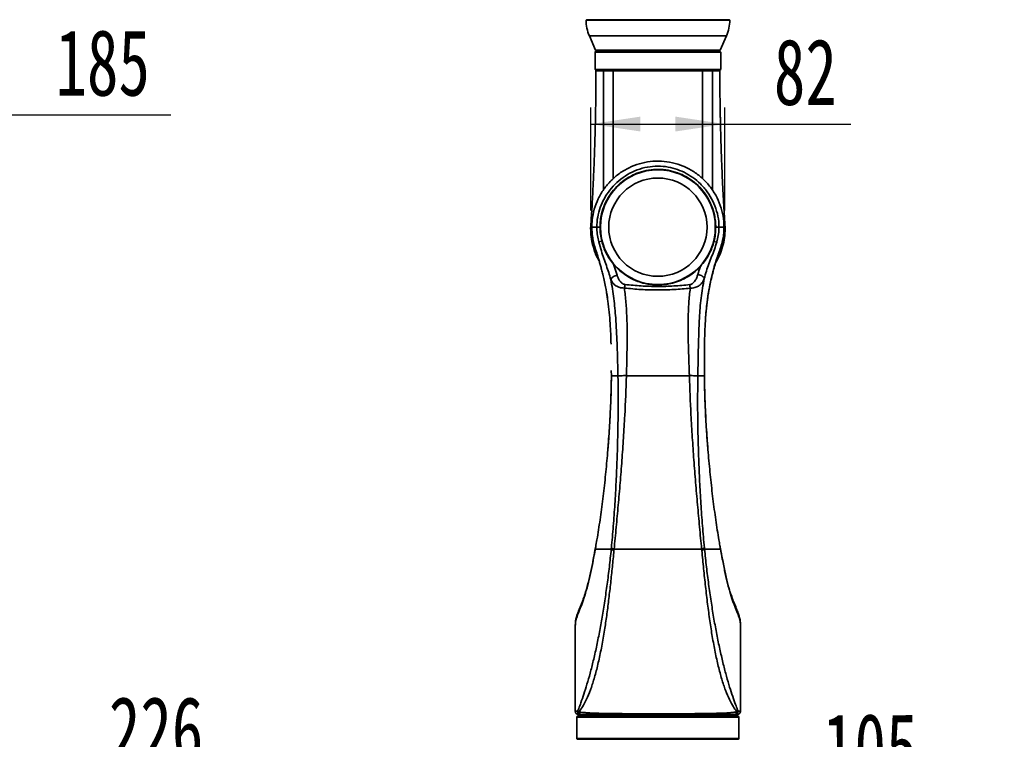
# Model space of a CAD drawing. Header units: millimetres. Extents: x 0 to 297, y 0 to 209.
# Tile 33 of 37: x 99 to 158, y 126 to 169. Entities that reach past the tile are written whole.
import ezdxf

# ---------------------------------------------------------------- set-up
doc = ezdxf.new("R2010")
doc.units = ezdxf.units.MM
doc.header["$PDSIZE"] = -1
doc.layers.add('图层0', color=7, linetype='Continuous')
doc.styles.add('SLDTEXTSTYLE1', font='TXT', dxfattribs={"width": 0.7, "bigfont": 'bigfont'})
doc.styles.add('SLDTEXTSTYLE2', font='TXT', dxfattribs={"width": 0.7})
doc.dimstyles.new('SLDDIMSTYLE0', dxfattribs={"dimtxt": 4, "dimasz": 3, "dimexe": 0, "dimexo": 0.0625, "dimgap": 1, "dimtad": 2, "dimlfac": 10, "dimrnd": 1e-09, "dimzin": 12, "dimdsep": 46, "dimtxsty": 'SLDTEXTSTYLE2', "dimsah": 1, "dimcen": 0.09, "dimadec": 0, "dimazin": 3, "dimtfac": 1, "dimtofl": 0, "dimtmove": 0, "dimatfit": 3, "dimfxl": 0, "dimfrac": 2, "dimtolj": 1, "dimtzin": 12, "dimarcsym": 0})
doc.dimstyles.new('SLDDIMSTYLE4', dxfattribs={"dimtxt": 3.5, "dimasz": 3, "dimexe": 0, "dimexo": 0.0625, "dimgap": 0.875, "dimtad": 0, "dimtih": 1, "dimtoh": 1, "dimlfac": 3, "dimrnd": 1e-09, "dimzin": 12, "dimdsep": 46, "dimtxsty": 'SLDTEXTSTYLE2', "dimblk1": 'NONE', "dimblk2": 'NONE', "dimsah": 1, "dimcen": 0, "dimadec": 0, "dimazin": 3, "dimtol": 1, "dimtp": 0.03, "dimtm": -0.01, "dimtfac": 1, "dimtmove": 0, "dimatfit": 3, "dimldrblk": 'NONE', "dimfxl": 0, "dimfrac": 2, "dimtolj": 1, "dimarcsym": 0})
doc.dimstyles.new('SLDDIMSTYLE8', dxfattribs={"dimtxt": 3.5, "dimasz": 3, "dimexe": 0, "dimexo": 0.0625, "dimgap": 0.875, "dimtad": 0, "dimtih": 1, "dimtoh": 1, "dimlfac": 3, "dimrnd": 1e-09, "dimzin": 12, "dimdsep": 46, "dimtxsty": 'SLDTEXTSTYLE2', "dimblk1": 'NONE', "dimblk2": 'NONE', "dimsah": 1, "dimcen": 0, "dimadec": 0, "dimazin": 3, "dimtfac": 1, "dimtmove": 0, "dimatfit": 3, "dimldrblk": 'NONE', "dimfxl": 0, "dimfrac": 2, "dimtolj": 1, "dimtzin": 12, "dimarcsym": 0})

# ---------------------------------------------------------------- blocks, each defined once
blk = doc.blocks.new('_D')
at = {"layer": '图层0'}
for p, q in [((78.472, 160.747), (78.472, 164.577)), ((96.918, 160.641), (96.918, 164.577)), ((96.918, 163.577), (78.472, 163.577)), ((96.918, 163.577), (107.735, 163.577))]:
    blk.add_line(p, q, dxfattribs=at)
for points in [[(78.472, 163.577), (81.472, 163.127), (81.472, 164.027)], [(96.918, 163.577), (93.918, 164.027), (93.918, 163.127)]]:
    blk.add_solid(points, dxfattribs=at)
at = {"layer": '图层0', "insert": (100.752, 168.733), "char_height": 4, "attachment_point": 1, "style": 'SLDTEXTSTYLE2'}
blk.add_mtext('185', dxfattribs=at)
blk = doc.blocks.new('_D_1')
at = {"layer": '图层0'}
for p, q in [((75.322, 119.247), (75.322, 124.2)), ((97.916, 119.701), (97.916, 124.2)), ((97.916, 123.2), (75.322, 123.2)), ((97.916, 123.2), (110.965, 123.2))]:
    blk.add_line(p, q, dxfattribs=at)
for points in [[(75.322, 123.2), (78.322, 122.75), (78.322, 123.65)], [(97.916, 123.2), (94.916, 123.65), (94.916, 122.75)]]:
    blk.add_solid(points, dxfattribs=at)
at = {"layer": '图层0', "insert": (103.982, 128.356), "char_height": 4, "attachment_point": 1, "style": 'SLDTEXTSTYLE2'}
blk.add_mtext('226', dxfattribs=at)
blk = doc.blocks.new('_D_13')
at = {"layer": '图层0'}
for p, q in [((131.973, 115.772), (131.963, 123.164)), ((142.461, 115.786), (142.451, 123.178)), ((131.964, 122.164), (142.453, 122.178)), ((142.453, 122.178), (154.196, 122.194))]:
    blk.add_line(p, q, dxfattribs=at)
for points in [[(131.964, 122.164), (134.965, 121.718), (134.964, 122.618)], [(142.453, 122.178), (139.452, 122.624), (139.453, 121.724)]]:
    blk.add_solid(points, dxfattribs=at)
at = {"layer": '图层0', "insert": (147.205, 127.341), "char_height": 4, "attachment_point": 1, "rotation": 0.07729, "style": 'SLDTEXTSTYLE2'}
blk.add_mtext('105', dxfattribs=at)
blk = doc.blocks.new('_D_14')
at = {"layer": '图层0'}
for p, q in [((133.155, 157.772), (133.155, 164.015)), ((141.275, 157.772), (141.275, 164.015)), ((133.155, 163.015), (141.275, 163.015)), ((141.275, 163.015), (148.891, 163.015))]:
    blk.add_line(p, q, dxfattribs=at)
for points in [[(133.155, 163.015), (136.155, 162.565), (136.155, 163.465)], [(141.275, 163.015), (138.275, 163.465), (138.275, 162.565)]]:
    blk.add_solid(points, dxfattribs=at)
at = {"layer": '图层0', "insert": (144.235, 168.171), "char_height": 4, "attachment_point": 1, "style": 'SLDTEXTSTYLE2'}
blk.add_mtext('82', dxfattribs=at)
blk = doc.blocks.new('SW_SYMBOL_HOLE_DEPTH')
at = {"layer": '图层0', "color": 0}
for p, q in [((0, 875), (800, 875)), ((400, 875), (400, 75)), ((100, 555), (400, 75)), ((700, 555), (400, 75))]:
    blk.add_line(p, q, dxfattribs=at)
blk = doc.blocks.new('_D_19')
at = {"layer": '图层0'}
blk.add_line((194.198, 127.557), (173.144, 127.557), dxfattribs=at)
at = {"layer": '图层0', "xscale": 0.004072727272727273, "yscale": 0.004072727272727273, "zscale": 0.004072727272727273}
blk.add_blockref('SW_SYMBOL_HOLE_DEPTH', (186.907, 127.843), dxfattribs=at)
at = {"layer": '图层0', "attachment_point": 1, "style": 'SLDTEXTSTYLE2'}
for s, insert, char_height in [('+', (181.088, 132.709), 2), ('0.03', (182.252, 132.709), 2), ('%%c', (173.144, 132.069), 3.5), ('4', (177.014, 132.069), 3.5), ('6', (190.573, 132.069), 3.5), ('+', (181.088, 130.381), 2), ('0.01', (182.252, 130.381), 2)]:
    blk.add_mtext(s, dxfattribs=dict(at, insert=insert, char_height=char_height))
blk = doc.blocks.new('_None')
blk = doc.blocks.new('_D_23')
at = {"layer": '图层0'}
blk.add_line((235.955, 182.979), (261.78, 182.979), dxfattribs=at)
at = {"layer": '图层0', "char_height": 3.5, "attachment_point": 1}
for s, insert, style in [('6-', (237.542, 186.489), 'SLDTEXTSTYLE2'), ('%%c', (241.616, 186.489), 'SLDTEXTSTYLE2'), ('6.6', (245.486, 186.489), 'SLDTEXTSTYLE2'), ('贯穿', (253.565, 186.489), 'SLDTEXTSTYLE1'), ('圆周均布', (241.514, 182.416), 'SLDTEXTSTYLE1')]:
    blk.add_mtext(s, dxfattribs=dict(at, insert=insert, style=style))

msp = doc.modelspace()

# ---------------------------------------------------------------- linework, layer by layer
at = {"color": 7, "linetype": 'Continuous', "lineweight": 35}
for p, q in [((132.884067, 169.322078), (132.864356, 169.302158)), ((138.339943, 169.302158), (132.864356, 169.302158)), ((132.884067, 169.322078), (141.544207, 169.322078)), ((141.563918, 169.302158), (138.339943, 169.302158)), ((141.563918, 169.302158), (141.544207, 169.322078)), ((133.066274, 168.350424), (133.43483, 167.490461)), ((140.993444, 167.490461), (141.362, 168.350424)), ((133.43483, 167.490461), (133.480787, 167.472078)), ((133.43483, 167.490461), (138.192294, 167.490461)), ((140.947487, 167.472078), (133.480787, 167.472078)), ((134.564137, 167.472078), (134.564137, 167.422078)), ((138.192294, 167.490461), (140.993444, 167.490461)), ((139.864137, 167.422078), (139.864137, 167.472078)), ((140.947487, 167.472078), (140.993444, 167.490461)), ((133.464137, 167.422078), (133.414137, 167.372078)), ((133.414137, 167.372078), (133.414137, 166.322078)), ((141.014137, 167.372078), (133.414137, 167.372078)), ((133.464137, 167.422078), (140.964137, 167.422078)), ((141.014137, 167.372078), (140.964137, 167.422078)), ((141.014137, 166.322078), (141.014137, 167.372078)), ((133.414137, 166.322078), (133.464137, 166.272078)), ((133.414137, 166.322078), (141.014137, 166.322078)), ((140.964137, 166.272078), (141.014137, 166.322078)), ((140.964137, 166.272078), (133.464137, 166.272078)), ((133.225467, 156.772078), (133.214322, 156.772078)), ((133.634364, 155.878948), (133.818551, 155.923554)), ((140.607144, 155.913296), (140.776891, 155.866117)), ((134.517829, 154.540504), (134.747663, 153.860822)), ((134.395525, 148.10275), (134.397737, 147.772078)), ((140.030553, 147.772078), (140.030058, 148.233334)), ((134.404651, 147.772078), (134.412866, 147.772078)), ((135.308441, 147.79679), (135.308204, 147.772076)), ((139.119913, 147.772077), (139.119714, 147.795792)), ((133.424933, 137.292151), (133.384474, 137.072842)), ((133.435915, 137.351892), (133.425336, 137.293104)), ((134.38989, 137.272078), (134.556511, 137.193196)), ((134.564585, 137.275009), (134.556511, 137.193196)), ((139.871746, 137.193058), (139.862361, 137.288348)), ((140.038386, 137.272081), (139.871713, 137.193043)), ((141.002382, 137.29573), (140.96172, 137.525438)), ((141.041816, 137.089431), (141.00372, 137.296464)), ((141.006369, 137.272079), (141.005871, 137.27489)), ((141.044307, 137.066622), (141.006367, 137.272078)), ((132.214137, 127.472053), (132.214137, 130.452796)), ((142.214137, 130.499668), (142.214137, 127.472053)), ((132.314137, 127.122078), (132.314137, 125.822078)), ((132.360209, 127.468189), (132.420742, 127.435378)), ((132.364137, 127.172078), (137.214137, 127.172078)), ((132.557093, 127.272078), (132.610815, 127.272078)), ((132.714137, 127.272078), (132.714137, 127.172078)), ((137.214137, 127.172078), (142.064137, 127.172078)), ((141.714137, 127.172078), (141.714137, 127.272078)), ((141.871097, 127.272078), (141.817332, 127.272078)), ((142.067988, 127.468276), (142.007419, 127.435408)), ((142.114137, 125.822078), (142.114137, 127.122078)), ((142.064137, 125.772078), (132.364137, 125.772078))]:
    msp.add_line(p, q, dxfattribs=at)
at = {"color": 8, "linetype": 'Continuous', "lineweight": 35}
for p, q in [((141.362, 168.350424), (133.066274, 168.350424)), ((133.165308, 156.772078), (133.214322, 156.772078)), ((141.005871, 137.27489), (140.964512, 137.509605)), ((141.044307, 137.066622), (141.041614, 137.089243)), ((133.380643, 137.049081), (133.390545, 137.071315)), ((137.214137, 127.122078), (132.314137, 127.122078)), ((142.114137, 127.122078), (137.214137, 127.122078)), ((132.314137, 125.822078), (142.114137, 125.822078))]:
    msp.add_line(p, q, dxfattribs=at)
at = {"color": 7, "linetype": 'Continuous', "lineweight": 35, "flags": 128}
msp.add_lwpolyline([(139.629933, 153.912708), (139.704937, 153.893057), (139.777122, 153.867954), (139.843776, 153.838341), (139.902396, 153.805333), (139.950777, 153.770168), (139.987102, 153.734169), (140.010007, 153.698689), (140.01863, 153.665059)], dxfattribs=at)
at = {"color": 8, "linetype": 'Continuous', "lineweight": 35, "flags": 128}
msp.add_lwpolyline([(133.447724, 137.418859), (133.421841, 137.272084), (133.42184, 137.272078), (133.42184, 137.272078)], dxfattribs=at)
at = {"color": 7, "linetype": 'Continuous', "lineweight": 35}
for radius in [3.475, 2.975]:
    msp.add_circle((137.214137, 156.772078), radius, dxfattribs=at)
for centre, radius, start, end in [((135.364137, 169.335222), 2.5, 180.75779762, 203.19859051), ((133.194137, 169.312078), 0.02, 30, 90), ((141.234137, 169.312078), 0.02, 90, 150), ((139.064137, 169.335222), 2.5, 336.80140949, 359.24220238), ((133.494135, 166.242078), 0.03, 89.9940019, 181.09834505), ((140.934139, 166.242078), 0.03, 0.47906934, 90.00471325), ((134.804414, 153.348415), 0.51554, 96.3199781, 148.9997573), ((139.485672, 152.544574), 4.331582, 169.90518698, 172.80240704), ((134.748468, 152.539296), 4.453772, 6.96341408, 9.77552876), ((134.788689, 137.9706), 0.730801, 237.67210616, 252.14226036), ((139.638304, 137.984302), 0.731132, 287.84557217, 302.31014477), ((132.364137, 127.122078), 0.05, 90, 180), ((132.558604, 127.470481), 0.198408, 180.66179401, 269.5636567), ((132.613376, 127.467327), 0.195265, 189.41680978, 269.24869288), ((141.814774, 127.467333), 0.195272, 270.75058479, 350.59024965), ((141.869588, 127.470485), 0.198413, 270.43577542, 359.3619413), ((142.064137, 127.122078), 0.05, 0, 90), ((132.364137, 125.822078), 0.05, 180, 270), ((142.064137, 125.822078), 0.05, 270, 0)]:
    msp.add_arc(centre, radius, start, end, dxfattribs=at)
for points, knots in [([(133.463797, 166.242055), (133.463904, 166.205956), (133.464687, 165.940152), (133.461999, 165.462334), (133.457193, 164.829439), (133.450191, 164.267708), (133.442616, 163.793096), (133.435604, 163.422733), (133.429364, 163.123396), (133.422833, 162.834536), (133.414247, 162.491829), (133.403031, 162.089508), (133.389148, 161.64017), (133.373358, 161.177576), (133.35625, 160.720956), (133.338993, 160.296559), (133.321898, 159.902996), (133.303845, 159.512398), (133.283266, 159.084003), (133.259723, 158.579416), (133.23129, 158.03655), (133.195317, 157.469402), (133.161709, 157.056684), (133.166395, 156.818664), (133.167312, 156.772064)], [0, 0, 0, 0, 0.011202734, 0.082488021, 0.148222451, 0.207514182, 0.256714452, 0.295445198, 0.322401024, 0.3496273, 0.385094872, 0.428720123, 0.474455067, 0.52452152, 0.572281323, 0.616245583, 0.656212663, 0.694602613, 0.737002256, 0.791630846, 0.858887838, 0.917753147, 0.983897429, 1, 1, 1, 1]), ([(134.514137, 166.241479), (134.514136, 166.241479), (134.411867, 166.24167), (134.253286, 166.241848), (134.058253, 166.241859), (133.960075, 166.241776), (133.914138, 166.241713), (133.914137, 166.241713)], [0, 0, 0, 0, 0.0000058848, 0.4354712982, 0.7177364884, 0.9999941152, 1, 1, 1, 1]), ([(139.914137, 166.241498), (139.759691, 166.24136), (139.450801, 166.241086), (138.90414, 166.241205), (138.313846, 166.241588), (137.691802, 166.242039), (137.056881, 166.242114), (136.427622, 166.241838), (135.822125, 166.241387), (135.426206, 166.241169), (135.163009, 166.241118), (134.895514, 166.241099), (134.675646, 166.241316), (134.514137, 166.241476)], [0, 0, 0, 0, 0.10524647, 0.210491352, 0.315756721, 0.421019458, 0.525948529, 0.630878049, 0.735440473, 0.840005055, 0.849956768, 0.889782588, 1, 1, 1, 1]), ([(134.535819, 166.272078), (134.650848, 166.272078), (134.880906, 166.272078), (135.315934, 166.272078), (135.832971, 166.272078), (136.434006, 166.272078), (137.05812, 166.272078), (137.687979, 166.272078), (138.305034, 166.272078), (138.890596, 166.272078), (139.432859, 166.272078), (139.739259, 166.272078), (139.892461, 166.272078)], [0, 0, 0, 0, 0.080007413, 0.160014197, 0.264579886, 0.369143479, 0.474070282, 0.578996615, 0.684259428, 0.789524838, 0.894761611, 1, 1, 1, 1]), ([(140.514137, 166.241763), (140.514136, 166.241763), (140.442426, 166.241903), (140.312563, 166.24201), (140.106129, 166.241868), (139.979811, 166.241649), (139.914138, 166.2415), (139.914137, 166.2415)], [0, 0, 0, 0, 0.000005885, 0.4408422, 0.720419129, 0.999994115, 1, 1, 1, 1]), ([(140.487789, 166.272078), (140.491268, 166.271621), (140.498226, 166.270706), (140.506977, 166.263679), (140.513055, 166.253646), (140.513776, 166.245722), (140.514137, 166.24176)], [0, 0, 0, 0, 0.250000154, 0.500000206, 0.750000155, 1, 1, 1, 1]), ([(141.268041, 156.772141), (141.265097, 156.918659), (141.259937, 157.175492), (141.231671, 157.550677), (141.208827, 157.932416), (141.18397, 158.363607), (141.157692, 158.854121), (141.132113, 159.361612), (141.106681, 159.90819), (141.082939, 160.468857), (141.062388, 160.99874), (141.04574, 161.465108), (141.031899, 161.884438), (141.019568, 162.297191), (141.008437, 162.717387), (140.999841, 163.082716), (140.99354, 163.381144), (140.988538, 163.637589), (140.983121, 163.94308), (140.97713, 164.334834), (140.971069, 164.827308), (140.966378, 165.42057), (140.963657, 165.903364), (140.96443, 166.188404), (140.964576, 166.24208)], [0, 0, 0, 0, 0.053661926, 0.094064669, 0.130117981, 0.181536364, 0.230389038, 0.283227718, 0.340096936, 0.400932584, 0.458220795, 0.505469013, 0.54644226, 0.589025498, 0.634208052, 0.677557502, 0.703022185, 0.727323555, 0.757583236, 0.798299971, 0.84948089, 0.911133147, 0.983265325, 1, 1, 1, 1]), ([(141.213952, 156.772078), (141.213952, 156.77208), (141.213952, 156.995989), (141.175062, 157.444614), (141.006903, 158.098015), (140.729621, 158.713176), (140.354847, 159.275507), (139.888938, 159.76666), (139.347408, 160.175723), (138.743332, 160.486204), (138.096429, 160.692816), (137.424224, 160.784691), (136.74832, 160.764028), (136.08766, 160.627817), (135.458974, 160.385519), (134.879995, 160.039269), (134.363815, 159.601662), (133.929043, 159.081359), (133.585098, 158.495459), (133.346485, 157.859231), (133.24784, 157.348415), (133.217717, 156.984494), (133.215486, 156.844926), (133.214322, 156.772078)], [0, 0, 0, 0, 0.000000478, 0.053540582, 0.107082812, 0.160602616, 0.2141237, 0.267921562, 0.321718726, 0.375639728, 0.429559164, 0.483326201, 0.537092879, 0.590477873, 0.643864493, 0.697449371, 0.751034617, 0.804924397, 0.858813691, 0.912723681, 0.966632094, 0.982583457, 1, 1, 1, 1]), ([(133.51776, 156.772078), (133.51776, 156.77208), (133.51776, 156.974726), (133.554623, 157.380824), (133.710182, 157.969384), (133.960885, 158.522008), (134.299386, 159.03531), (134.724272, 159.494176), (135.230126, 159.888332), (135.801154, 160.192902), (136.41573, 160.395881), (137.05112, 160.48264), (137.670096, 160.456507), (138.258356, 160.324844), (138.811385, 160.105804), (139.329052, 159.796079), (139.806867, 159.396908), (140.219711, 158.915578), (140.555016, 158.361614), (140.787534, 157.755914), (140.897153, 157.216717), (140.907078, 156.886415), (140.910514, 156.772078)], [0, 0, 0, 0, 0.000000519, 0.052596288, 0.105210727, 0.15730291, 0.209404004, 0.264142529, 0.318878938, 0.375092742, 0.431290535, 0.485973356, 0.540648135, 0.591185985, 0.641736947, 0.694405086, 0.747078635, 0.802660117, 0.858235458, 0.914293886, 0.970332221, 1, 1, 1, 1]), ([(133.714137, 156.772112), (133.71868, 156.906633), (133.727766, 157.175675), (133.81061, 157.635197), (133.974514, 158.139039), (134.249461, 158.664007), (134.609866, 159.134222), (135.042734, 159.538682), (135.538364, 159.862955), (136.080525, 160.101345), (136.655581, 160.243364), (137.246199, 160.288907), (137.835829, 160.232605), (138.40812, 160.080171), (138.945856, 159.831966), (139.435526, 159.49871), (139.860941, 159.086458), (140.212652, 158.609886), (140.477923, 158.080236), (140.629627, 157.583733), (140.702565, 157.144173), (140.71028, 156.896126), (140.714137, 156.772103)], [0, 0, 0, 0, 0.036723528, 0.073447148, 0.127137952, 0.180828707, 0.234519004, 0.288209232, 0.34187312, 0.39553715, 0.449221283, 0.502905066, 0.556573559, 0.610242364, 0.663913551, 0.717584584, 0.771267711, 0.824950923, 0.878615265, 0.932279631, 0.96613985, 1, 1, 1, 1]), ([(133.663637, 154.714238), (133.655042, 154.727442), (133.517147, 154.939276), (133.347617, 155.388113), (133.183698, 155.999967), (133.140166, 156.575568), (133.141382, 156.941502), (133.1749, 157.12837), (133.177292, 157.141705)], [0, 0, 0, 0, 0.0180500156, 0.2895786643, 0.5611658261, 0.7721141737, 0.9837377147, 1, 1, 1, 1]), ([(133.16342, 156.772078), (133.157982, 156.772078), (133.151907, 156.772078), (133.164037, 156.772078), (133.165308, 156.772078)], [0, 0, 0, 0, 0.89525046, 1, 1, 1, 1]), ([(133.155286, 156.772078), (133.15967, 156.618956), (133.167892, 156.33179), (133.242053, 155.930704), (133.338936, 155.589065), (133.448132, 155.306878), (133.52554, 155.132751), (133.565608, 155.057036), (133.567067, 155.054279)], [0, 0, 0, 0, 0.26305953, 0.493341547, 0.691444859, 0.858134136, 0.994834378, 1, 1, 1, 1]), ([(133.214322, 156.772078), (133.214425, 156.705316), (133.214593, 156.597048), (133.226913, 156.489536), (133.231635, 156.448321)], [0, 0, 0, 0, 0.616642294, 1, 1, 1, 1]), ([(133.222789, 156.771963), (133.222369, 156.64781), (133.221567, 156.41109), (133.2622, 156.180304), (133.281523, 156.070559)], [0, 0, 0, 0, 0.524473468, 1, 1, 1, 1]), ([(133.714137, 156.77211), (133.693023, 156.772107), (133.63247, 156.772097), (133.553595, 156.772084), (133.529705, 156.77208), (133.51776, 156.772078)], [0, 0, 0, 0, 0.211154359, 0.605577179, 1, 1, 1, 1]), ([(133.634364, 155.878948), (133.605558, 156.009322), (133.547658, 156.271372), (133.519727, 156.572069), (133.518081, 156.739458), (133.51776, 156.772078)], [0, 0, 0, 0, 0.443565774, 0.8915615, 1, 1, 1, 1]), ([(133.818551, 155.923554), (133.788342, 156.062319), (133.727466, 156.341951), (133.718602, 156.628007), (133.714137, 156.77211)], [0, 0, 0, 0, 0.496241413, 1, 1, 1, 1]), ([(140.714137, 156.772109), (140.709697, 156.628426), (140.700746, 156.338809), (140.638506, 156.055867), (140.607144, 155.913296)], [0, 0, 0, 0, 0.496113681, 1, 1, 1, 1]), ([(141.259882, 157.03476), (141.265284, 156.995643), (141.293781, 156.789294), (141.282295, 156.39628), (141.213634, 155.86221), (141.0573, 155.324903), (140.883458, 154.905362), (140.741465, 154.676216), (140.700881, 154.610723)], [0, 0, 0, 0, 0.0473010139, 0.2495192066, 0.4700353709, 0.6913003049, 0.9117694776, 1, 1, 1, 1]), ([(140.714137, 156.772103), (140.735251, 156.772103), (140.795804, 156.772104), (140.874679, 156.772104), (140.898569, 156.772105), (140.910514, 156.772105)], [0, 0, 0, 0, 0.211154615, 0.605577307, 1, 1, 1, 1]), ([(140.910514, 156.772078), (140.905158, 156.638357), (140.894356, 156.368682), (140.831322, 156.067823), (140.786411, 155.901396), (140.776891, 155.866117)], [0, 0, 0, 0, 0.436644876, 0.880582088, 1, 1, 1, 1]), ([(140.871935, 155.075458), (140.875079, 155.081381), (140.929666, 155.184197), (141.013844, 155.390042), (141.120444, 155.693269), (141.202171, 156.016055), (141.262119, 156.380819), (141.268851, 156.637094), (141.272397, 156.772078)], [0, 0, 0, 0, 0.011531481, 0.200189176, 0.365948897, 0.553952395, 0.765059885, 1, 1, 1, 1]), ([(141.213952, 156.772078), (141.205895, 156.772078), (141.189783, 156.772078), (141.088462, 156.772078), (140.969831, 156.772078), (140.910514, 156.772078)], [0, 0, 0, 0, 0.333445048, 0.666712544, 1, 1, 1, 1]), ([(141.212463, 156.690044), (141.212997, 156.710805), (141.213697, 156.73798), (141.212153, 156.765488), (141.211789, 156.771981)], [0, 0, 0, 0, 0.763967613, 1, 1, 1, 1]), ([(133.243669, 156.328055), (133.248172, 156.276471), (133.264414, 156.090428), (133.333025, 155.788981), (133.416518, 155.506912), (133.473685, 155.358524), (133.487212, 155.323414)], [0, 0, 0, 0, 0.149722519, 0.539988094, 0.891158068, 1, 1, 1, 1]), ([(140.896836, 155.207799), (140.906735, 155.233875), (140.963973, 155.384657), (141.057923, 155.665401), (141.147848, 156.042082), (141.200584, 156.385232), (141.207114, 156.597288), (141.209974, 156.690165)], [0, 0, 0, 0, 0.054954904, 0.317770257, 0.58237717, 0.817089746, 1, 1, 1, 1]), ([(134.362512, 153.613939), (134.321243, 153.74989), (134.238702, 154.021804), (134.097045, 154.447562), (133.944303, 154.883621), (133.777673, 155.359469), (133.684803, 155.69611), (133.634364, 155.878948)], [0, 0, 0, 0, 0.189268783, 0.378557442, 0.573452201, 0.768331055, 1, 1, 1, 1]), ([(134.517829, 154.540504), (134.438411, 154.642925), (134.278637, 154.848974), (134.087168, 155.186066), (133.926304, 155.545033), (133.854722, 155.796488), (133.818551, 155.923554)], [0, 0, 0, 0, 0.252124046, 0.507220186, 0.750988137, 1, 1, 1, 1]), ([(140.607144, 155.913296), (140.570017, 155.784585), (140.49485, 155.523993), (140.316245, 155.134439), (140.08868, 154.752332), (139.887301, 154.51671), (139.785661, 154.397786)], [0, 0, 0, 0, 0.225571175, 0.456694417, 0.725781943, 1, 1, 1, 1]), ([(140.776891, 155.866117), (140.730803, 155.717373), (140.63859, 155.419767), (140.46603, 154.983772), (140.299472, 154.547847), (140.142395, 154.105069), (140.060458, 153.813765), (140.01863, 153.665059)], [0, 0, 0, 0, 0.19525941, 0.390673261, 0.590972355, 0.791198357, 1, 1, 1, 1]), ([(133.484603, 155.32243), (133.503496, 155.26361), (133.541045, 155.146705), (133.598422, 154.935589), (133.666051, 154.706136), (133.737085, 154.463293), (133.811374, 154.197118), (133.887868, 153.901954), (133.970311, 153.553326), (134.066027, 153.082602), (134.135173, 152.701814), (134.16508, 152.45759), (134.168211, 152.432027)], [0, 0, 0, 0, 0.105362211, 0.209406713, 0.300636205, 0.382686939, 0.460418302, 0.548129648, 0.65477421, 0.780283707, 0.977002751, 1, 1, 1, 1]), ([(140.349339, 153.194246), (140.373062, 153.318097), (140.419304, 153.559508), (140.497115, 153.895465), (140.571884, 154.189724), (140.645493, 154.449551), (140.718527, 154.680503), (140.787837, 154.888083), (140.847861, 155.068627), (140.880875, 155.161111), (140.897458, 155.207565)], [0, 0, 0, 0, 0.156218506, 0.304502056, 0.426638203, 0.532049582, 0.637252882, 0.749271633, 0.874062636, 1, 1, 1, 1]), ([(134.517829, 154.540504), (134.54062, 154.513499), (134.685173, 154.342218), (134.983016, 154.056723), (135.457936, 153.725195), (136.000436, 153.470844), (136.583554, 153.311569), (137.173308, 153.257655), (137.722747, 153.295064), (138.231321, 153.411436), (138.706397, 153.591953), (139.157801, 153.846417), (139.519853, 154.124602), (139.714583, 154.324736), (139.785661, 154.397786)], [0, 0, 0, 0, 0.017898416, 0.113522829, 0.209155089, 0.312315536, 0.415364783, 0.509271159, 0.603171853, 0.685572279, 0.768022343, 0.858106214, 0.948207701, 1, 1, 1, 1]), ([(139.629933, 153.912708), (139.673548, 154.057053), (139.722178, 154.218), (139.779725, 154.380974), (139.785661, 154.397786)], [0, 0, 0, 0, 0.896842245, 1, 1, 1, 1]), ([(140.359415, 153.227291), (140.388548, 153.373657), (140.447994, 153.672313), (140.557765, 154.101003), (140.666137, 154.511213), (140.748313, 154.76601), (140.787143, 154.886405)], [0, 0, 0, 0, 0.248607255, 0.507276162, 0.767183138, 1, 1, 1, 1]), ([(134.747663, 153.860822), (134.784802, 153.759489), (134.847227, 153.589165), (134.988292, 153.414414), (135.114113, 153.327421), (135.189714, 153.310739), (135.221147, 153.303803)], [0, 0, 0, 0, 0.427953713, 0.719322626, 0.883297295, 1, 1, 1, 1]), ([(139.137574, 153.295496), (139.144172, 153.296402), (139.182225, 153.301627), (139.27245, 153.333887), (139.381685, 153.419253), (139.485515, 153.554981), (139.569397, 153.719636), (139.609738, 153.848299), (139.629933, 153.912708)], [0, 0, 0, 0, 0.02230556, 0.128650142, 0.320662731, 0.507455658, 0.753427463, 1, 1, 1, 1]), ([(134.796435, 147.772078), (134.793608, 147.918821), (134.780946, 148.576045), (134.74909, 149.744627), (134.676428, 151.156943), (134.563172, 152.450584), (134.429475, 153.225712), (134.362512, 153.613939)], [0, 0, 0, 0, 0.0750973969, 0.3363427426, 0.5977940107, 0.7985527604, 1, 1, 1, 1]), ([(135.188223, 153.087284), (135.128219, 153.089812), (134.991856, 153.095555), (134.815135, 153.148931), (134.666685, 153.226748), (134.542167, 153.325677), (134.435739, 153.453077), (134.386934, 153.560288), (134.362512, 153.613939)], [0, 0, 0, 0, 0.1444641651, 0.3283048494, 0.4731975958, 0.6183408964, 0.8090096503, 1, 1, 1, 1]), ([(135.221147, 153.303803), (135.549112, 153.270148), (136.206638, 153.202673), (137.192219, 153.176991), (138.172005, 153.200194), (138.81521, 153.263679), (139.137574, 153.295496)], [0, 0, 0, 0, 0.252204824, 0.505637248, 0.752232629, 1, 1, 1, 1]), ([(140.01863, 153.665059), (139.980703, 153.573157), (139.925007, 153.438197), (139.77997, 153.282898), (139.620872, 153.170898), (139.416966, 153.098639), (139.253732, 153.079385), (139.182256, 153.079272), (139.169388, 153.079252)], [0, 0, 0, 0, 0.300345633, 0.441062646, 0.626859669, 0.839461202, 0.97109826, 1, 1, 1, 1]), ([(140.01863, 153.665059), (139.948847, 153.271182), (139.808762, 152.48049), (139.711723, 151.095528), (139.66155, 149.525705), (139.641642, 148.35679), (139.631683, 147.772078)], [0, 0, 0, 0, 0.202781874, 0.407075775, 0.703409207, 1, 1, 1, 1]), ([(140.104583, 151.347112), (140.118049, 151.513469), (140.145764, 151.855828), (140.206887, 152.357092), (140.276487, 152.815862), (140.332216, 153.095447), (140.356586, 153.217712)], [0, 0, 0, 0, 0.262427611, 0.540071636, 0.798870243, 1, 1, 1, 1]), ([(134.108933, 152.804318), (134.136684, 152.634941), (134.200368, 152.246247), (134.269484, 151.622765), (134.343188, 150.751964), (134.36578, 150.103207), (134.380449, 149.681954)], [0, 0, 0, 0, 0.166986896, 0.383208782, 0.599504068, 1, 1, 1, 1]), ([(135.188223, 153.087284), (135.22216, 152.793945), (135.290117, 152.206557), (135.348943, 151.096947), (135.362185, 149.760925), (135.330042, 148.58664), (135.312138, 147.931972), (135.308441, 147.79679)], [0, 0, 0, 0, 0.16713056, 0.3346648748, 0.6287323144, 0.9233372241, 1, 1, 1, 1]), ([(139.169388, 153.079252), (138.843194, 153.048652), (138.189307, 152.987312), (137.195018, 152.964856), (136.191697, 152.989537), (135.523253, 153.05465), (135.188223, 153.087284)], [0, 0, 0, 0, 0.246620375, 0.494373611, 0.746575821, 1, 1, 1, 1]), ([(139.119714, 147.795792), (139.118653, 147.832912), (139.101414, 148.436309), (139.051102, 149.606593), (139.033768, 151.037193), (139.074356, 152.196471), (139.137683, 152.784735), (139.169388, 153.079252)], [0, 0, 0, 0, 0.0210854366, 0.3427494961, 0.6646547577, 0.8321076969, 1, 1, 1, 1]), ([(140.029266, 148.971194), (140.028929, 149.071037), (140.027747, 149.421151), (140.040261, 150.021754), (140.057584, 150.649894), (140.083408, 151.025757), (140.092109, 151.152402)], [0, 0, 0, 0, 0.137240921, 0.481253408, 0.825210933, 1, 1, 1, 1]), ([(140.033287, 147.772174), (140.029513, 148.086792), (140.023028, 148.627351), (140.030456, 149.168233), (140.03356, 149.394308)], [0, 0, 0, 0, 0.582024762, 1, 1, 1, 1]), ([(134.397547, 147.753742), (134.397042, 147.709488), (134.391451, 147.219578), (134.36713, 146.284692), (134.303487, 144.95013), (134.213769, 143.618177), (134.099476, 142.292551), (133.962337, 140.976515), (133.82933, 139.898726), (133.713264, 139.059483), (133.621707, 138.448071), (133.5336, 137.89822), (133.473446, 137.562442), (133.447724, 137.418859)], [0, 0, 0, 0, 0.012481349, 0.138175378, 0.263871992, 0.390128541, 0.516379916, 0.642147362, 0.768290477, 0.82969762, 0.891094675, 0.953430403, 1, 1, 1, 1]), ([(134.40018, 147.772078), (134.39469, 147.418143), (134.384309, 146.748894), (134.348211, 145.80834), (134.305896, 144.987428), (134.260846, 144.287727), (134.219982, 143.736274), (134.195113, 143.43259), (134.185303, 143.312805)], [0, 0, 0, 0, 0.232458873, 0.439552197, 0.621674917, 0.779260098, 0.912931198, 1, 1, 1, 1]), ([(134.397883, 137.353072), (134.438521, 137.793355), (134.519801, 138.673954), (134.613175, 140.012629), (134.688875, 141.359086), (134.745797, 142.710996), (134.785649, 144.066604), (134.812899, 145.752893), (134.809713, 146.98926), (134.796398, 147.772076), (134.796398, 147.772078)], [0, 0, 0, 0, 0.129744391, 0.259498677, 0.389023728, 0.51855504, 0.6477731, 0.776994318, 0.999999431, 1, 1, 1, 1]), ([(135.308227, 147.772079), (135.27978, 146.974414), (135.234992, 145.718517), (135.131323, 144.013201), (135.036443, 142.650652), (134.930218, 141.294553), (134.814647, 139.946144), (134.693431, 138.604737), (134.607534, 137.718249), (134.564585, 137.275009)], [0, 0, 0, 0, 0.224852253, 0.354022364, 0.483191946, 0.61239921, 0.741607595, 0.870805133, 1, 1, 1, 1]), ([(134.796435, 147.772076), (134.817529, 147.773134), (134.859746, 147.775253), (134.978034, 147.780428), (135.127425, 147.787276), (135.248074, 147.793617), (135.308441, 147.79679)], [0, 0, 0, 0, 0.249471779, 0.499294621, 0.749470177, 1, 1, 1, 1]), ([(137.214137, 147.772078), (137.02319, 147.77208), (136.637593, 147.772082), (135.995501, 147.772077), (135.558592, 147.772078), (135.308227, 147.772079)], [0, 0, 0, 0, 0.295198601, 0.596121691, 1, 1, 1, 1]), ([(139.119892, 147.77208), (138.8697, 147.772079), (138.433096, 147.772078), (137.79107, 147.772081), (137.405346, 147.772079), (137.214137, 147.772078)], [0, 0, 0, 0, 0.403635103, 0.704373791, 1, 1, 1, 1]), ([(139.631683, 147.772076), (139.610588, 147.773087), (139.568367, 147.775112), (139.450087, 147.780069), (139.300711, 147.78664), (139.180074, 147.79274), (139.119714, 147.795792)], [0, 0, 0, 0, 0.249477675, 0.49930199, 0.749475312, 1, 1, 1, 1]), ([(139.862361, 137.288348), (139.819323, 137.733148), (139.733248, 138.622756), (139.611512, 139.968831), (139.495947, 141.321955), (139.389955, 142.682776), (139.295246, 144.050033), (139.192861, 145.74474), (139.148103, 146.988287), (139.119892, 147.77208)], [0, 0, 0, 0, 0.129804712, 0.259611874, 0.389420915, 0.5192287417, 0.6489979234, 0.778767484, 1, 1, 1, 1]), ([(139.631719, 147.772078), (139.631719, 147.772076), (139.618966, 147.002956), (139.615223, 145.778797), (139.641669, 144.103119), (139.68136, 142.742954), (139.738129, 141.386456), (139.813829, 140.035374), (139.907065, 138.691929), (139.98842, 137.808213), (140.029095, 137.366373)], [0, 0, 0, 0, 0.00000057, 0.219389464, 0.349205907, 0.479019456, 0.609152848, 0.739280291, 0.869645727, 1, 1, 1, 1]), ([(139.631701, 147.772078), (139.71637, 147.772078), (139.885604, 147.772078), (140.019285, 147.772078), (140.026796, 147.772078), (140.030553, 147.772078)], [0, 0, 0, 0, 0.333505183, 0.666606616, 1, 1, 1, 1]), ([(140.248253, 143.246247), (140.247475, 143.255464), (140.24342, 143.303502), (140.232025, 143.436656), (140.211779, 143.683086), (140.183132, 144.054933), (140.147991, 144.56346), (140.110378, 145.192977), (140.074212, 145.943423), (140.042613, 146.816089), (140.033134, 147.440102), (140.028092, 147.772078)], [0, 0, 0, 0, 0.0089350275, 0.0465700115, 0.0969237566, 0.1849479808, 0.2975039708, 0.4349883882, 0.5977071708, 0.7859796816, 1, 1, 1, 1]), ([(140.964512, 137.509605), (140.94457, 137.621243), (140.890788, 137.922319), (140.808197, 138.439147), (140.715995, 139.053861), (140.599066, 139.898396), (140.465727, 140.979024), (140.327585, 142.304143), (140.211705, 143.651347), (140.121255, 145.01485), (140.055866, 146.382827), (140.039121, 147.296697), (140.030744, 147.753893)], [0, 0, 0, 0, 0.0365246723, 0.0985028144, 0.1615248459, 0.2245585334, 0.3514221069, 0.4787896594, 0.6091231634, 0.7396266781, 0.8697387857, 1, 1, 1, 1]), ([(133.384822, 137.07353), (133.376765, 137.03052), (133.344467, 136.858096), (133.288021, 136.568957), (133.215973, 136.204941), (133.137049, 135.838479), (133.051728, 135.471866), (132.960194, 135.112907), (132.865719, 134.776048), (132.768328, 134.462467), (132.668407, 134.173), (132.560966, 133.897817), (132.444039, 133.618544), (132.340667, 133.356921), (132.264211, 133.1094), (132.220734, 132.88641), (132.215819, 132.748864), (132.213367, 132.680276)], [0, 0, 0, 0, 0.02052039, 0.082264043, 0.144031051, 0.207966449, 0.279754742, 0.351784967, 0.424143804, 0.496867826, 0.56996451, 0.643571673, 0.727324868, 0.812953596, 0.878196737, 0.939262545, 1, 1, 1, 1]), ([(132.360209, 127.468189), (132.381626, 127.52381), (132.445519, 127.689745), (132.568212, 128.026319), (132.733653, 128.50427), (132.921868, 129.095058), (133.113897, 129.76539), (133.306319, 130.517561), (133.495398, 131.343933), (133.674763, 132.227018), (133.843377, 133.164737), (134.000552, 134.141753), (134.145767, 135.159805), (134.278288, 136.20465), (134.352753, 136.916805), (134.389902, 137.272078)], [0, 0, 0, 0, 0.030360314, 0.090574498, 0.173447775, 0.256300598, 0.340947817, 0.425914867, 0.510811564, 0.59536247, 0.675914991, 0.756778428, 0.83793821, 0.919152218, 1, 1, 1, 1]), ([(134.556543, 137.193184), (134.52406, 136.866561), (134.458987, 136.212247), (134.35675, 135.243392), (134.248102, 134.292111), (134.130957, 133.369422), (134.021004, 132.610583), (133.895272, 131.836801), (133.751988, 131.054974), (133.562464, 130.19462), (133.356314, 129.420196), (133.135247, 128.748668), (132.898921, 128.177995), (132.670938, 127.761168), (132.507651, 127.533201), (132.434649, 127.451032), (132.420742, 127.435378)], [0, 0, 0, 0, 0.073558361, 0.147357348, 0.221069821, 0.294534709, 0.36781204, 0.41032626, 0.49678785, 0.583690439, 0.67062518, 0.757130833, 0.840972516, 0.924775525, 0.985669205, 1, 1, 1, 1]), ([(133.421865, 137.272078), (133.421855, 137.272025), (133.408111, 137.197114), (133.394372, 137.123071), (133.380643, 137.049081)], [0, 0, 0, 0, 0.000705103, 1, 1, 1, 1]), ([(134.38989, 137.272078), (134.242746, 137.272078), (133.94883, 137.272078), (133.673465, 137.272078), (133.495106, 137.272078), (133.446289, 137.272078), (133.421862, 137.272078)], [0, 0, 0, 0, 0.2826099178, 0.5645054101, 0.7820894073, 1, 1, 1, 1]), ([(134.38989, 137.272078), (134.38989, 137.27208), (134.392571, 137.299066), (134.395227, 137.32607), (134.397883, 137.353072)], [0, 0, 0, 0, 0.0000712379, 1, 1, 1, 1]), ([(139.862361, 137.288348), (139.716195, 137.28798), (139.423864, 137.287244), (138.902278, 137.28593), (138.328824, 137.284487), (137.712342, 137.282934), (137.081915, 137.281347), (136.458264, 137.279777), (135.855526, 137.278259), (135.292111, 137.27684), (134.863731, 137.275762), (134.638535, 137.275195), (134.564585, 137.275009)], [0, 0, 0, 0, 0.100891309, 0.201782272, 0.308576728, 0.415370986, 0.52211561, 0.628861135, 0.734156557, 0.84096651, 0.947776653, 1, 1, 1, 1]), ([(142.007419, 127.435408), (141.994379, 127.450075), (141.92371, 127.529567), (141.764043, 127.754145), (141.537399, 128.165961), (141.299093, 128.734498), (141.076373, 129.405014), (140.869275, 130.178925), (140.679015, 131.039703), (140.507724, 131.96183), (140.355276, 132.940698), (140.220041, 133.957925), (140.096144, 135.014764), (139.980829, 136.09566), (139.908031, 136.827793), (139.871713, 137.193046)], [0, 0, 0, 0, 0.013456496, 0.072929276, 0.156909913, 0.240926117, 0.327586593, 0.414678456, 0.501744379, 0.588369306, 0.670265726, 0.752450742, 0.835006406, 0.917686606, 1, 1, 1, 1]), ([(140.029095, 137.366373), (140.032185, 137.334935), (140.035275, 137.303494), (140.0384, 137.27208), (140.038401, 137.272078)], [0, 0, 0, 0, 0.999938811, 1, 1, 1, 1]), ([(140.038386, 137.272078), (140.075712, 136.915725), (140.150533, 136.201401), (140.283736, 135.153552), (140.429657, 134.132695), (140.58752, 133.153135), (140.756612, 132.213531), (140.936321, 131.329345), (141.125688, 130.50264), (141.318341, 129.750253), (141.510479, 129.079422), (141.698788, 128.488206), (141.863397, 128.014465), (141.984781, 127.683894), (142.047138, 127.522305), (142.067988, 127.468276)], [0, 0, 0, 0, 0.081109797, 0.162587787, 0.244012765, 0.325141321, 0.405956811, 0.49065478, 0.575698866, 0.66081638, 0.745614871, 0.828619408, 0.911643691, 0.970457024, 1, 1, 1, 1]), ([(141.006369, 137.272078), (140.981942, 137.272078), (140.933125, 137.272078), (140.754768, 137.272078), (140.479418, 137.272078), (140.18553, 137.272078), (140.038399, 137.272078)], [0, 0, 0, 0, 0.217920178, 0.435513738, 0.717399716, 1, 1, 1, 1]), ([(142.215324, 132.656987), (142.216065, 132.675239), (142.219788, 132.767042), (142.197968, 132.93812), (142.147575, 133.176084), (142.065677, 133.429107), (141.953455, 133.721682), (141.818327, 134.050651), (141.693388, 134.373179), (141.594717, 134.658453), (141.513162, 134.933903), (141.429571, 135.245529), (141.345168, 135.593568), (141.260085, 135.976861), (141.17626, 136.384328), (141.103759, 136.755817), (141.058843, 136.997843), (141.041709, 137.090169)], [0, 0, 0, 0, 0.016314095, 0.082055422, 0.151637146, 0.218028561, 0.30385935, 0.404982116, 0.489296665, 0.550819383, 0.611193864, 0.674260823, 0.743909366, 0.814072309, 0.884783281, 0.956048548, 1, 1, 1, 1]), ([(142.214135, 132.642372), (142.214139, 132.642518), (142.215206, 132.682979), (142.212854, 132.808126), (142.16176, 133.051673), (142.032544, 133.405953), (141.866419, 133.817548), (141.688418, 134.303398), (141.516852, 134.869005), (141.35069, 135.528047), (141.19651, 136.257885), (141.095043, 136.797037), (141.044307, 137.066622)], [0, 0, 0, 0, 0.000196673, 0.054714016, 0.16335263, 0.272061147, 0.384599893, 0.49713544, 0.6204687, 0.74379018, 0.871890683, 1, 1, 1, 1]), ([(132.21378, 132.671292), (132.213725, 132.602813), (132.213591, 132.433757), (132.213588, 132.197213), (132.213619, 131.970965), (132.21367, 131.785639), (132.213736, 131.603755), (132.213843, 131.359208), (132.213988, 131.037625), (132.214119, 130.716506), (132.2141, 130.516206), (132.214094, 130.452796)], [0, 0, 0, 0, 0.09260067, 0.228605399, 0.319447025, 0.397749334, 0.478766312, 0.565073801, 0.728261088, 0.913975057, 1, 1, 1, 1]), ([(132.218283, 132.680415), (132.216067, 132.667319), (132.213823, 132.654064), (132.214135, 132.642763), (132.214139, 132.642628)], [0, 0, 0, 0, 0.988022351, 1, 1, 1, 1]), ([(142.214164, 130.499668), (142.214161, 130.517172), (142.214138, 130.662337), (142.214243, 130.937956), (142.214387, 131.283655), (142.214535, 131.60838), (142.214635, 131.944872), (142.214706, 132.304525), (142.214536, 132.557056), (142.214462, 132.667414)], [0, 0, 0, 0, 0.024320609, 0.201688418, 0.382744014, 0.503286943, 0.650880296, 0.847433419, 1, 1, 1, 1]), ([(132.214167, 127.472028), (132.218083, 127.472966), (132.226322, 127.474938), (132.283903, 127.473476), (132.33475, 127.469953), (132.360209, 127.468189)], [0, 0, 0, 0, 0.31147157, 0.655255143, 1, 1, 1, 1]), ([(132.557093, 127.272078), (132.5193, 127.272078), (132.443504, 127.272078), (132.42397, 127.272078), (132.414176, 127.272078)], [0, 0, 0, 0, 0.498618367, 1, 1, 1, 1]), ([(132.420742, 127.435378), (132.463917, 127.426907), (132.550277, 127.409962), (132.749345, 127.387903), (133.012363, 127.369533), (133.350888, 127.354683), (133.791582, 127.341983), (134.354693, 127.331746), (135.045548, 127.324308), (135.785468, 127.319456), (136.48538, 127.316913), (137.125782, 127.316033), (137.779509, 127.316436), (138.507859, 127.318618), (139.28124, 127.323183), (139.997393, 127.330317), (140.631635, 127.341098), (141.172564, 127.35665), (141.565577, 127.37735), (141.843531, 127.40411), (141.952795, 127.424976), (142.007419, 127.435408)], [0, 0, 0, 0, 0.03434719, 0.06870059, 0.112599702, 0.15665501, 0.200571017, 0.263042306, 0.325516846, 0.387015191, 0.448452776, 0.493155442, 0.537858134, 0.602142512, 0.666485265, 0.729899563, 0.793310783, 0.854209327, 0.915092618, 0.957552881, 1, 1, 1, 1]), ([(141.817332, 127.272078), (141.767235, 127.272078), (141.667035, 127.272078), (141.410356, 127.272078), (141.041559, 127.272078), (140.527013, 127.272078), (139.918005, 127.272078), (139.225413, 127.272078), (138.474438, 127.272078), (137.765202, 127.272078), (137.128019, 127.272078), (136.503921, 127.272078), (135.822665, 127.272078), (135.104651, 127.272078), (134.437074, 127.272078), (133.896778, 127.272078), (133.477567, 127.272078), (133.158433, 127.272078), (132.913014, 127.272078), (132.729601, 127.272078), (132.650409, 127.272078), (132.610815, 127.272078)], [0, 0, 0, 0, 0.041964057, 0.083933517, 0.144630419, 0.205340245, 0.268929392, 0.332523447, 0.397213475, 0.461902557, 0.506899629, 0.551896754, 0.613711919, 0.675527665, 0.73815869, 0.800784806, 0.844526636, 0.888411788, 0.93214079, 0.966071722, 1, 1, 1, 1]), ([(142.014098, 127.272078), (142.004419, 127.272078), (141.98497, 127.272078), (141.909175, 127.272078), (141.871097, 127.272078)], [0, 0, 0, 0, 0.497616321, 1, 1, 1, 1]), ([(142.067988, 127.468276), (142.083187, 127.469192), (142.127098, 127.471838), (142.196213, 127.475926), (142.208131, 127.473329), (142.214107, 127.472027)], [0, 0, 0, 0, 0.208806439, 0.60324838, 1, 1, 1, 1])]:
    msp.add_open_spline(points, degree=3, knots=knots, dxfattribs=at)
at = {"color": 8, "linetype": 'Continuous', "lineweight": 35}
for points, knots in [([(133.914137, 166.241708), (133.823946, 166.241658), (133.640904, 166.241558), (133.491494, 166.241812), (133.475697, 166.241993), (133.468306, 166.242077)], [0, 0, 0, 0, 0.340755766, 0.691555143, 1, 1, 1, 1]), ([(133.914137, 159.019047), (133.914137, 159.123192), (133.914137, 159.331533), (133.914137, 159.74841), (133.914137, 160.232216), (133.914137, 160.774579), (133.914137, 161.354095), (133.914137, 161.957018), (133.914137, 162.57014), (133.914137, 163.181658), (133.914137, 163.793656), (133.914137, 164.405651), (133.914137, 165.017683), (133.914137, 165.629721), (133.914137, 166.037713), (133.914137, 166.24171)], [0, 0, 0, 0, 0.077215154, 0.154469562, 0.231729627, 0.308955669, 0.386122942, 0.462821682, 0.539523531, 0.616268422, 0.693014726, 0.769761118, 0.846507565, 0.923253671, 1, 1, 1, 1]), ([(134.514137, 166.241477), (134.514137, 166.010402), (134.514137, 165.549337), (134.514137, 164.858886), (134.514137, 164.171104), (134.514137, 163.48727), (134.514137, 162.820578), (134.514137, 162.188535), (134.514137, 161.623144), (134.514137, 161.128398), (134.514137, 160.697164), (134.514137, 160.316177), (134.514137, 159.994706), (134.514137, 159.788382), (134.514137, 159.715113), (134.514137, 159.704246)], [0, 0, 0, 0, 0.096352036, 0.192251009, 0.287848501, 0.383083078, 0.477292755, 0.565811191, 0.646254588, 0.717475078, 0.785527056, 0.852118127, 0.918965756, 0.987980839, 1, 1, 1, 1]), ([(139.914137, 166.241499), (139.914137, 166.011478), (139.914137, 165.552405), (139.914137, 164.864939), (139.914137, 164.179838), (139.914137, 163.498438), (139.914137, 162.833694), (139.914137, 162.203177), (139.914137, 161.65012), (139.914137, 161.177069), (139.914137, 160.772866), (139.914137, 160.411882), (139.914137, 160.098627), (139.914137, 159.859876), (139.914137, 159.753803), (139.914137, 159.713059)], [0, 0, 0, 0, 0.096083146, 0.191761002, 0.287122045, 0.38220629, 0.476308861, 0.564759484, 0.645261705, 0.711379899, 0.774626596, 0.836375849, 0.897955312, 0.960804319, 1, 1, 1, 1]), ([(140.962697, 166.242081), (140.963182, 166.242082), (140.981109, 166.242086), (140.941484, 166.241949), (140.884766, 166.241833), (140.828731, 166.241749), (140.713372, 166.241673), (140.580862, 166.24173), (140.514137, 166.24176)], [0, 0, 0, 0, 0.009589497, 0.354915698, 0.387644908, 0.518626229, 0.757604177, 1, 1, 1, 1]), ([(140.514137, 159.002643), (140.514137, 159.00931), (140.514137, 159.097077), (140.514137, 159.346559), (140.514137, 159.752633), (140.514137, 160.240434), (140.514137, 160.781932), (140.514137, 161.388449), (140.514137, 162.05015), (140.514137, 162.75026), (140.514137, 163.447873), (140.514137, 164.146445), (140.514137, 164.844865), (140.514137, 165.543347), (140.514137, 166.008957), (140.514137, 166.241761)], [0, 0, 0, 0, 0.006309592, 0.083063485, 0.159832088, 0.23660373, 0.31334487, 0.39002589, 0.477106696, 0.56421285, 0.651370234, 0.73852772, 0.825685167, 0.912842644, 1, 1, 1, 1]), ([(133.51776, 156.772078), (133.458647, 156.772078), (133.340426, 156.772078), (133.246507, 156.772078), (133.231602, 156.772078), (133.225467, 156.772078)], [0, 0, 0, 0, 0.370458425, 0.740894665, 1, 1, 1, 1]), ([(141.265897, 156.772078), (141.266244, 156.772078), (141.268917, 156.772078), (141.249693, 156.772078), (141.215001, 156.772078), (141.213952, 156.772078)], [0, 0, 0, 0, 0.126609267, 0.973604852, 1, 1, 1, 1]), ([(140.787143, 154.886405), (140.846595, 155.001959), (140.914787, 155.134502), (140.961168, 155.27291), (140.967112, 155.29065)], [0, 0, 0, 0, 0.871829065, 1, 1, 1, 1]), ([(140.092109, 151.152402), (140.09895, 151.269094), (140.120062, 151.629229), (140.186191, 152.233219), (140.270379, 152.812478), (140.340083, 153.137225), (140.359415, 153.227291)], [0, 0, 0, 0, 0.165134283, 0.509637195, 0.864002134, 1, 1, 1, 1]), ([(134.412866, 147.772078), (134.41588, 147.772078), (134.424667, 147.772078), (134.544323, 147.772078), (134.712351, 147.772078), (134.796416, 147.772078)], [0, 0, 0, 0, 0.206935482, 0.6032275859, 1, 1, 1, 1]), ([(133.380643, 137.049081), (133.373481, 137.010714), (133.31673, 136.706694), (133.21104, 136.157126), (133.055788, 135.432976), (132.883313, 134.768033), (132.702199, 134.190769), (132.516341, 133.70219), (132.347394, 133.285059), (132.233596, 132.938887), (132.223153, 132.762614), (132.218283, 132.680415)], [0, 0, 0, 0, 0.018339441, 0.145322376, 0.272293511, 0.40424808, 0.536221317, 0.653903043, 0.771569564, 0.893479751, 1, 1, 1, 1])]:
    msp.add_open_spline(points, degree=3, knots=knots, dxfattribs=at)
at = {"color": 7, "linetype": 'Continuous', "lineweight": 35}
for points in [[(133.914137, 166.241708), (133.914498, 166.245675), (133.915218, 166.25361), (133.921308, 166.263662), (133.930081, 166.270703), (133.937057, 166.27162), (133.940544, 166.272078)], [(134.535767, 166.272078), (134.532903, 166.271615), (134.527174, 166.27069), (134.519983, 166.263582), (134.515016, 166.253445), (134.514465, 166.245465), (134.51419, 166.241475)], [(139.892461, 166.272078), (139.895336, 166.271616), (139.901088, 166.270691), (139.90831, 166.26359), (139.913301, 166.253463), (139.913858, 166.245488), (139.914137, 166.2415)], [(132.414137, 127.272078), (132.38793, 127.275084), (132.335515, 127.281097), (132.269406, 127.327347), (132.223156, 127.393456), (132.217143, 127.445871), (132.214137, 127.472078)], [(142.214137, 127.472078), (142.211131, 127.445871), (142.205118, 127.393456), (142.158868, 127.327347), (142.092759, 127.281097), (142.040344, 127.275084), (142.014137, 127.272078)]]:
    msp.add_open_spline(points, degree=3, dxfattribs=at)
at = {"color": 7, "linetype": 'Continuous', "lineweight": 0}
for p in [(133.155287, 156.772034), (141.274893, 156.772034)]:
    msp.add_point(p, dxfattribs=at)

# ---------------------------------------------------------------- dimensions: what is measured, and where the dimension line sits
at = {"layer": '图层0'}
for p1, text, dimstyle, picture, middle in [((1.460603, 1.090802), '6-<> 贯穿\\P圆周均布', 'SLDDIMSTYLE8', '_D_23', (249.661422, 182.477751)), ((0.850783, 0.600831), '<>{\\fGDT;x}6', 'SLDDIMSTYLE4', '_D_19', (182.877267, 130.093851))]:
    dim = msp.add_diameter_dim_2p(p1=p1, p2=(0, 0), text=text, dimstyle=dimstyle, dxfattribs=at)
    dim.commit()
    dim.dimension.update_dxf_attribs({"geometry": picture, "text_midpoint": middle, "dimtype": 163})
for base, p1, p2, picture, middle in [((78.472454, 163.576868), (96.917577, 159.640733), (78.472454, 159.747078), '_D', (104.243268, 163.576868)), ((141.274893, 163.014826), (133.155287, 156.772034), (141.274893, 156.772034), '_D_14', (146.563113, 163.014826)), ((75.322454, 123.200158), (97.915699, 118.701134), (75.322454, 118.247078), '_D_1', (107.473571, 123.200158))]:
    dim = msp.add_linear_dim(base=base, p1=p1, p2=p2, dimstyle='SLDDIMSTYLE0', dxfattribs=at)
    dim.commit()
    dim.dimension.update_dxf_attribs({"geometry": picture, "text_midpoint": middle, "dimtype": 160})
dim = msp.add_linear_dim(base=(142.452712, 122.177924), p1=(131.974255, 114.772078), p2=(142.462684, 114.786227), angle=0.07729254, dimstyle='SLDDIMSTYLE0', dxfattribs=at)
dim.commit()
dim.dimension.update_dxf_attribs({"geometry": '_D_13', "text_midpoint": (150.703981, 122.189055), "dimtype": 160})

doc.saveas('drawing.dxf')
